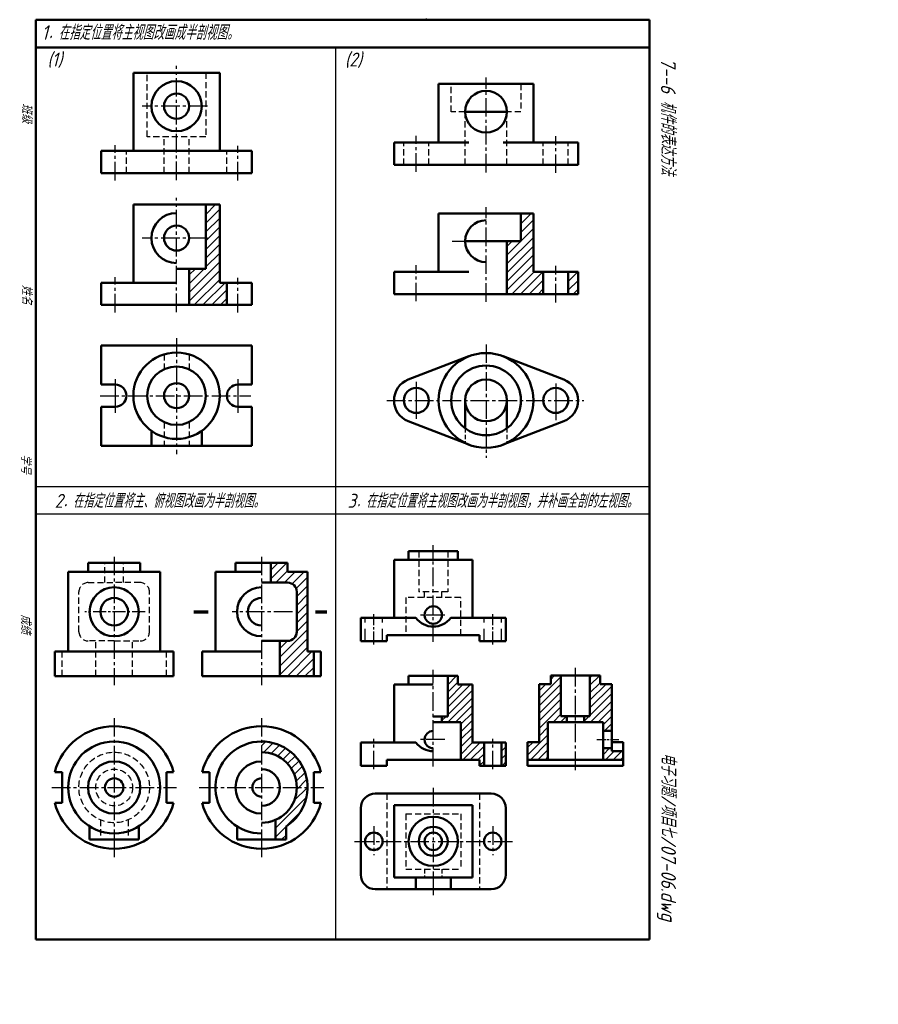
# Model space of a CAD drawing. Header units: millimetres. Extents: x 136 to 443, y -9 to 344.
import ezdxf

# ---------------------------------------------------------------- set-up
doc = ezdxf.new("R2010")
doc.units = ezdxf.units.MM
doc.header["$LTSCALE"] = 0.7
doc.linetypes.add('CENTER2', pattern=[28.575, 19.05, -3.175, 3.175, -3.175])
doc.linetypes.add('DASHED2', pattern=[9.525, 6.35, -3.175])
for name, color, linetype, lineweight in [('文字层', 227, 'Continuous', 20), ('点画线层', 3, 'CENTER2', 25), ('答案层', 1, 'Continuous', 25), ('粗实线层', 7, 'Continuous', 50), ('虚线层', 2, 'DASHED2', 25)]:
    doc.layers.add(name, color=color, linetype=linetype, lineweight=lineweight)
doc.layers.add('细实线层', color=7, linetype='Continuous')
doc.styles.add('工程字体（斜）', font='gbeitc.shx', dxfattribs={"bigfont": 'gbcbig.shx'})
doc.styles.add('工程斜体', font='gbeitc.shx', dxfattribs={"bigfont": 'gbcbig.shx'})

msp = doc.modelspace()

# ---------------------------------------------------------------- hatches: boundary and pattern name
at = {"layer": '答案层', "ltscale": 0.35}
h = msp.add_hatch(dxfattribs=at)
h.set_pattern_fill('ANSI31', color=6, scale=0.7, style=0)
h.paths.add_polyline_path([(209.83, 250.13), (207.33, 250.13), (207.33, 278.13), (202.33, 278.13), (202.33, 255.13), (196.33, 255.13), (196.33, 242.13), (209.83, 242.13)])
h = msp.add_hatch(dxfattribs=at)
h.set_pattern_fill('ANSI31', color=6, scale=0.7, style=0)
h.paths.add_polyline_path([(319.8, 275.01), (315.3, 275.01), (315.3, 265.01), (310.3, 265.01), (310.3, 246.01), (323.3, 246.01), (323.3, 254.01), (319.8, 254.01)])
h = msp.add_hatch(dxfattribs=at)
h.set_pattern_fill('ANSI31', color=6, scale=0.7, style=0)
h.paths.add_polyline_path([(335.8, 254.01), (332.3, 254.01), (332.3, 246.01), (335.8, 246.01)])
h = msp.add_hatch(dxfattribs=at)
h.set_pattern_fill('ANSI31', color=6, scale=0.7, style=0)
h.paths.add_polyline_path([(238.8, 146.38), (231.65, 146.38), (231.65, 149.68), (225.6, 149.68), (225.6, 142.53), (231.65, 142.53, -0.414214), (234.95, 139.23), (234.95, 124.93, -0.414214), (231.65, 121.63), (228.9, 121.63), (228.9, 108.98), (241, 108.98), (241, 117.78), (238.8, 117.78)])
h = msp.add_hatch(dxfattribs=at)
h.set_pattern_fill('ANSI31', color=6, scale=0.6, style=0)
h.paths.add_polyline_path([(309.87, 85.16), (308.31, 85.16), (308.31, 76.84), (309.87, 76.84)])
h.paths.add_polyline_path([(297.91, 105.95), (292.71, 105.95), (292.71, 109.06), (289.08, 109.06), (289.08, 94.51), (287, 94.51), (287, 92.43), (293.75, 92.43), (293.75, 78.92), (300.51, 78.92), (300.51, 76.84), (302.07, 76.84), (302.07, 85.16), (297.91, 85.16)])
h = msp.add_hatch(dxfattribs=at)
h.set_pattern_fill('ANSI31', color=6, scale=0.6, style=0)
h.paths.add_polyline_path([(329.67, 109.17), (326.04, 109.17), (326.04, 106.05), (321.88, 106.05), (321.88, 85.26), (317.72, 85.26), (317.72, 78.92), (325.01, 78.92), (325.01, 92.43), (331.75, 92.43), (331.75, 94.62), (329.67, 94.62)])
h.paths.add_polyline_path([(347.87, 106.05), (343.71, 106.05), (343.71, 109.17), (340.07, 109.17), (340.07, 94.62), (337.99, 94.62), (337.99, 92.43), (344.8, 92.43), (344.8, 89.31), (347.87, 89.31)])
h.paths.add_polyline_path([(352.02, 82.04), (347.87, 82.04), (347.87, 83.08), (344.8, 83.08), (344.8, 78.92), (352.02, 78.92)])
h = msp.add_hatch(dxfattribs=at)
h.set_pattern_fill('ANSI31', color=6, scale=0.7, style=0)
h.paths.add_polyline_path([(222.3, 85.53), (222.3, 81.68, -0.414214), (234.95, 69.03), (238.8, 69.03, 0.414214)])
h.paths.add_polyline_path([(238.8, 69.03), (234.95, 69.03, -0.300796), (227.25, 57.39), (227.25, 50.33), (231.1, 50.33), (231.1, 55.08, 0.257543)])

# ---------------------------------------------------------------- linework, layer by layer
at = {"layer": '点画线层', "color": 7, "ltscale": 0.5}
for p, q in [((191.83, 286.88), (191.83, 327.94)), ((302.8, 289.71), (302.8, 323.69)), ((202.94, 313.45), (179.5, 313.45)), ((277.8, 289.91), (277.8, 302.86)), ((327.8, 289.51), (327.8, 302.66)), ((169.83, 286.77), (169.83, 299.42)), ((213.83, 286.77), (213.83, 299.22)), ((191.83, 230.19), (191.83, 188.62)), ((302.8, 228.01), (302.8, 187.25)), ((164.41, 209.59), (218.4, 209.59)), ((267.24, 207.89), (337.91, 207.89)), ((283.88, 121.23), (283.88, 155.96)), ((169.46, 151.82), (169.46, 105.72)), ((288.01, 130.91), (279.32, 130.91)), ((169.46, 93.93), (169.46, 48.01)), ((147.11, 69.03), (191.77, 69.03)), ((283.88, 68.88), (283.88, 35.13)), ((262.57, 55.1), (262.57, 44.69)), ((305.19, 55.1), (305.19, 44.69)), ((255.65, 49.71), (312.97, 49.71))]:
    msp.add_line(p, q, dxfattribs=at)
at = {"layer": '点画线层', "color": 1, "ltscale": 0.5}
for p, q in [((191.83, 239.56), (191.83, 280.62)), ((302.8, 243.26), (302.8, 277.25)), ((202.94, 266.13), (179.5, 266.13)), ((290.63, 265.01), (301.91, 265.01)), ((277.8, 243.46), (277.8, 256.41)), ((327.8, 243.06), (327.8, 256.21)), ((169.83, 239.45), (169.83, 252.1)), ((213.83, 239.45), (213.83, 251.9)), ((222.3, 151.82), (222.3, 105.72)), ((233.38, 132.08), (211.78, 132.08)), ((283.88, 76.51), (283.88, 111.24)), ((334.87, 75.25), (334.87, 111.97)), ((222.3, 93.93), (222.3, 48.01)), ((262.57, 75.55), (262.57, 86.44)), ((288.01, 86.2), (279.32, 86.2)), ((305.19, 75.55), (305.19, 86.44)), ((342.55, 86.2), (345.84, 86.2)), ((346.29, 86.2), (346.97, 86.2)), ((347.42, 86.2), (350.39, 86.2)), ((199.95, 69.03), (244.62, 69.03)), ((222.3, 48.01), (222.3, 44))]:
    msp.add_line(p, q, dxfattribs=at)
at = {"layer": '点画线层', "color": 7, "linetype": 'Continuous', "ltscale": 0.5}
for p, q in [((169.83, 215.5), (169.83, 203.49)), ((213.83, 215.5), (213.83, 203.49))]:
    msp.add_line(p, q, dxfattribs=at)
at = {"layer": '点画线层', "color": 7, "linetype": 'Continuous', "ltscale": 0.35}
for p, q in [((277.8, 214.59), (277.8, 201.28)), ((327.8, 213.99), (327.8, 200.83))]:
    msp.add_line(p, q, dxfattribs=at)
at = {"layer": '点画线层', "color": 7, "ltscale": 0.35}
for p, q in [((180.54, 132.08), (158.93, 132.08)), ((262.57, 120.27), (262.57, 131.16)), ((305.19, 120.27), (305.19, 131.16))]:
    msp.add_line(p, q, dxfattribs=at)
at = {"layer": '点画线层', "color": 7}
for p, q in [((169.46, 48.01), (169.46, 44)), ((283.88, 35.13), (283.88, 30.38))]:
    msp.add_line(p, q, dxfattribs=at)
at = {"layer": '答案层', "lineweight": 50, "ltscale": 0.5}
for p, q in [((207.33, 278.13), (176.33, 278.13)), ((176.33, 278.13), (176.33, 250.13)), ((202.33, 278.13), (202.33, 255.13)), ((207.33, 250.13), (207.33, 278.13)), ((319.8, 275.01), (285.8, 275.01)), ((285.8, 275.01), (285.8, 254.01)), ((315.3, 275.01), (315.3, 265.01)), ((319.8, 254.01), (319.8, 275.01)), ((295.3, 265.01), (302.8, 265.01)), ((310.3, 265.01), (302.8, 265.01)), ((310.3, 246.01), (310.3, 265.01)), ((315.3, 265.01), (310.3, 265.01)), ((202.33, 255.13), (191.83, 255.13)), ((196.33, 242.13), (196.33, 255.13)), ((269.8, 254.01), (269.8, 246.01)), ((296.68, 254.01), (269.8, 254.01)), ((335.8, 254.01), (319.8, 254.01)), ((323.3, 246.01), (323.3, 254.01)), ((332.3, 246.01), (332.3, 254.01)), ((335.8, 246.01), (335.8, 254.01)), ((164.83, 250.13), (164.83, 242.13)), ((191.83, 250.13), (164.83, 250.13)), ((207.33, 250.13), (218.83, 250.13)), ((209.83, 242.13), (209.83, 250.13)), ((218.83, 242.13), (218.83, 250.13)), ((269.8, 246.01), (335.8, 246.01)), ((164.83, 242.13), (218.83, 242.13)), ((231.65, 149.68), (212.95, 149.68)), ((212.95, 146.38), (212.95, 149.68)), ((225.6, 142.53), (225.6, 149.68)), ((231.65, 146.38), (231.65, 149.68)), ((222.3, 146.38), (205.8, 146.38)), ((205.8, 117.78), (205.8, 146.38)), ((231.65, 146.38), (238.8, 146.38)), ((238.8, 117.78), (238.8, 146.38)), ((231.65, 142.53), (222.3, 142.53)), ((234.95, 124.93), (234.95, 139.23)), ((222.3, 121.63), (231.65, 121.63)), ((228.9, 108.98), (228.9, 121.63)), ((201, 108.98), (201, 117.78)), ((222.3, 117.78), (201, 117.78)), ((243.6, 117.78), (238.8, 117.78)), ((241, 108.98), (241, 117.78)), ((243.6, 108.98), (243.6, 117.78)), ((201, 108.98), (243.6, 108.98)), ((292.71, 109.06), (275.04, 109.06)), ((275.04, 109.06), (275.04, 105.95)), ((289.08, 109.06), (289.08, 94.51)), ((292.71, 105.95), (292.71, 109.06)), ((321.88, 106.05), (326.04, 106.05)), ((321.88, 85.26), (321.88, 106.05)), ((326.04, 109.17), (343.71, 109.17)), ((326.04, 106.05), (326.04, 109.17)), ((329.67, 109.17), (329.67, 94.62)), ((340.07, 109.17), (340.07, 94.62)), ((343.71, 106.05), (343.71, 109.17)), ((343.71, 106.05), (347.87, 106.05)), ((347.87, 85.26), (347.87, 106.05)), ((283.88, 105.95), (269.85, 105.95)), ((269.85, 105.95), (269.85, 85.16)), ((297.91, 85.16), (297.91, 105.95)), ((289.08, 94.51), (283.88, 94.51)), ((293.75, 92.43), (283.88, 92.43)), ((287, 92.43), (287, 94.51)), ((293.75, 78.92), (293.75, 92.43)), ((325.01, 78.92), (325.01, 92.43)), ((325.01, 92.43), (344.8, 92.43)), ((329.67, 94.62), (334.87, 94.62)), ((331.75, 92.54), (331.75, 94.62)), ((340.07, 94.62), (334.87, 94.62)), ((337.99, 92.54), (337.99, 94.62)), ((344.8, 78.92), (344.8, 92.43)), ((344.8, 89.31), (347.87, 89.31)), ((277.64, 85.16), (257.89, 85.16)), ((257.89, 85.16), (257.89, 76.84)), ((309.87, 85.16), (297.91, 85.16)), ((302.07, 76.84), (302.07, 85.16)), ((308.31, 76.84), (308.31, 85.16)), ((309.87, 76.84), (309.87, 85.16)), ((317.72, 85.26), (321.88, 85.26)), ((317.72, 76.84), (317.72, 85.26)), ((347.87, 85.26), (352.02, 85.26)), ((347.87, 82.04), (347.87, 85.26)), ((352.02, 76.84), (352.02, 85.26)), ((344.8, 83.08), (347.87, 83.08)), ((352.02, 82.04), (347.87, 82.04)), ((267.25, 76.84), (267.25, 78.92)), ((267.25, 78.92), (300.51, 78.92)), ((300.51, 78.92), (300.51, 76.84)), ((317.72, 78.92), (352.02, 78.92)), ((203.6, 74.53), (201, 74.53)), ((203.6, 69.03), (203.6, 74.53)), ((241, 69.03), (241, 74.53)), ((241, 74.53), (243.6, 74.53)), ((257.89, 76.84), (267.25, 76.84)), ((300.51, 76.84), (309.87, 76.84)), ((317.72, 76.84), (352.02, 76.84)), ((203.6, 69.03), (203.6, 63.53)), ((241, 69.03), (241, 63.53)), ((203.6, 63.53), (201, 63.53)), ((241, 63.53), (243.6, 63.53)), ((227.25, 57.39), (227.25, 50.33)), ((213.5, 55.08), (213.5, 50.33)), ((231.1, 55.08), (231.1, 50.33)), ((222.3, 50.33), (213.5, 50.33)), ((222.3, 50.33), (231.1, 50.33))]:
    msp.add_line(p, q, dxfattribs=at)
at = {"layer": '答案层', "lineweight": 70, "ltscale": 0.35}
for p, q in [((198.02, 132.08), (203.13, 132.08)), ((241.6, 132.08), (245.67, 132.08))]:
    msp.add_line(p, q, dxfattribs=at)
at = {"layer": '答案层', "lineweight": 50, "ltscale": 0.35}
msp.add_line((297.91, 105.95), (292.71, 105.95), dxfattribs=at)
at = {"layer": '答案层', "ltscale": 0.35}
for points in [[(198.02, 132.08, 0, 0, 0), (198.02, 129.05, 0.7, 0, 0), (198.02, 125.55, 0, 0, 0)], [(245.67, 132.08, 0, 0, 0), (245.67, 129.05, 0.7, 0, 0), (245.67, 125.55, 0, 0, 0)]]:
    msp.add_lwpolyline(points, format="xyseb", dxfattribs=at)
at = {"layer": '答案层', "lineweight": 50, "ltscale": 0.5}
msp.add_circle((191.83, 266.13), 4.5, dxfattribs=at)
for centre, radius, start, end in [((191.83, 266.13), 9, 90, 270), ((302.8, 265.01), 7.5, 90, 270), ((231.65, 139.23), 3.3, 0, 90), ((222.3, 132.08), 8.8, 90, 270), ((222.3, 132.08), 4.95, 90, 270), ((231.65, 124.93), 3.3, 270, 0), ((222.3, 69.03), 22, 14.4775, 165.5225), ((283.88, 86.2), 3.12, 90, 270), ((222.3, 69.03), 16.5, 302.231, 270), ((283.88, 89.83), 7.8, 216.8699, 270), ((222.3, 69.03), 12.65, 270, 90), ((222.3, 69.03), 9.35, 90, 270), ((222.3, 69.03), 6.6, 270, 90), ((222.3, 69.03), 3.3, 90, 270), ((222.3, 69.03), 22, 194.4775, 345.5225)]:
    msp.add_arc(centre, radius, start, end, dxfattribs=at)
at = {"layer": '粗实线层', "color": 7, "ltscale": 0.5}
for p, q in [((141.36, 344.48), (141.36, 14.48)), ((361.36, 344.48), (141.36, 344.48)), ((328.24, 344.48), (318.24, 344.48)), ((361.36, 14.48), (361.36, 344.48)), ((361.36, 334.48), (141.36, 334.48)), ((207.33, 325.45), (176.33, 325.45)), ((176.33, 325.45), (176.33, 297.45)), ((207.33, 297.45), (207.33, 325.45)), ((319.8, 321.46), (285.8, 321.46)), ((285.8, 321.46), (285.8, 300.46)), ((319.8, 300.46), (319.8, 321.46)), ((310.3, 311.46), (295.3, 311.46)), ((269.8, 300.46), (269.8, 292.46)), ((296.68, 300.46), (269.8, 300.46)), ((335.8, 300.46), (308.92, 300.46)), ((335.8, 292.46), (335.8, 300.46)), ((164.83, 297.45), (164.83, 289.45)), ((218.83, 297.45), (164.83, 297.45)), ((218.83, 289.45), (218.83, 297.45)), ((269.8, 292.46), (335.8, 292.46)), ((164.83, 289.45), (218.83, 289.45)), ((164.83, 227.59), (218.83, 227.59)), ((164.83, 227.59), (164.83, 213.59)), ((218.83, 227.59), (218.83, 213.59)), ((296.68, 223.76), (274.92, 215.36)), ((308.92, 223.76), (330.68, 215.36)), ((169.83, 213.59), (164.83, 213.59)), ((213.83, 213.59), (218.83, 213.59)), ((164.83, 205.59), (164.83, 191.59)), ((169.83, 205.59), (164.83, 205.59)), ((213.83, 205.59), (218.83, 205.59)), ((218.83, 205.59), (218.83, 191.59)), ((295.3, 207.89), (295.3, 197.89)), ((310.3, 207.89), (310.3, 197.89)), ((296.68, 192.03), (274.92, 200.43)), ((308.92, 192.03), (330.68, 200.43)), ((182.83, 196.97), (182.83, 191.59)), ((200.83, 196.97), (200.83, 191.59)), ((164.83, 191.59), (218.83, 191.59)), ((292.71, 153.78), (275.04, 153.78)), ((275.04, 153.78), (275.04, 150.67)), ((292.71, 150.67), (292.71, 153.78)), ((178.81, 149.68), (160.11, 149.68)), ((160.11, 146.38), (160.11, 149.68)), ((178.81, 146.38), (178.81, 149.68)), ((297.91, 150.67), (269.85, 150.67)), ((269.85, 150.67), (269.85, 129.88)), ((297.91, 129.88), (297.91, 150.67)), ((185.96, 146.38), (152.96, 146.38)), ((152.96, 117.78), (152.96, 146.38)), ((185.96, 117.78), (185.96, 146.38)), ((277.64, 129.88), (257.89, 129.88)), ((257.89, 129.88), (257.89, 121.56)), ((309.87, 129.88), (290.12, 129.88)), ((309.87, 121.56), (309.87, 129.88)), ((267.25, 121.56), (267.25, 123.64)), ((267.25, 123.64), (300.51, 123.64)), ((300.51, 123.64), (300.51, 121.56)), ((257.89, 121.56), (267.25, 121.56)), ((300.51, 121.56), (309.87, 121.56)), ((148.15, 108.98), (148.15, 117.78)), ((190.76, 117.78), (148.15, 117.78)), ((190.76, 108.98), (190.76, 117.78)), ((148.15, 108.98), (190.76, 108.98)), ((150.76, 74.53), (148.15, 74.53)), ((150.76, 69.03), (150.76, 74.53)), ((188.16, 69.03), (188.16, 74.53)), ((188.16, 74.53), (190.76, 74.53)), ((150.76, 69.03), (150.76, 63.53)), ((188.16, 69.03), (188.16, 63.53)), ((304.67, 66.86), (263.09, 66.86)), ((150.76, 63.53), (148.15, 63.53)), ((188.16, 63.53), (190.76, 63.53)), ((257.89, 61.66), (257.89, 37.75)), ((269.85, 62.7), (269.85, 36.71)), ((269.85, 62.7), (297.91, 62.7)), ((297.91, 62.7), (297.91, 36.71)), ((309.87, 61.66), (309.87, 37.75)), ((160.66, 55.08), (160.66, 50.33)), ((178.26, 55.08), (178.26, 50.33)), ((169.46, 50.33), (160.66, 50.33)), ((169.46, 50.33), (178.26, 50.33)), ((269.85, 36.71), (297.91, 36.71)), ((277.64, 36.71), (277.64, 32.55)), ((290.12, 36.71), (290.12, 32.55)), ((263.09, 32.55), (304.67, 32.55)), ((141.36, 14.48), (351.36, 14.48)), ((351.36, 14.48), (361.36, 14.48))]:
    msp.add_line(p, q, dxfattribs=at)
for centre, radius in [((191.83, 313.45), 9), ((191.83, 313.45), 4.5), ((302.8, 311.46), 7.5), ((191.83, 209.59), 15.5), ((302.8, 207.89), 17), ((191.83, 209.59), 10.5), ((302.8, 207.89), 12.5), ((191.83, 209.59), 4.5), ((277.8, 207.89), 4.5), ((302.8, 207.89), 7.5), ((327.8, 207.89), 4.5), ((169.46, 132.08), 8.8), ((169.46, 132.08), 4.95), ((283.88, 130.91), 3.12), ((169.46, 69.03), 16.5), ((169.46, 69.03), 9.35), ((169.46, 69.03), 3.3), ((283.88, 49.71), 8.84), ((283.88, 49.71), 5.2), ((262.57, 49.71), 3.12), ((283.88, 49.71), 3.12), ((305.19, 49.71), 3.12)]:
    msp.add_circle(centre, radius, dxfattribs=at)
for centre, radius, start, end in [((169.83, 209.59), 4, 270, 90), ((213.83, 209.59), 4, 90, 270), ((277.8, 207.89), 8, 111.1002, 248.8998), ((327.8, 207.89), 8, 291.1002, 68.8998), ((283.88, 134.55), 7.8, 216.8699, 323.1301), ((169.46, 69.03), 22, 14.4775, 165.5225), ((263.09, 61.66), 5.2, 90, 180), ((304.67, 61.66), 5.2, 0, 90), ((169.46, 69.03), 22, 194.4775, 345.5225), ((263.09, 37.75), 5.2, 180, 270), ((304.67, 37.75), 5.2, 270, 0)]:
    msp.add_arc(centre, radius, start, end, dxfattribs=at)
at = {"layer": '粗实线层', "color": 7}
msp.add_point((281.36, 344.48), dxfattribs=at)
at = {"layer": '细实线层', "color": 7, "ltscale": 0.5}
for p, q in [((248.91, 14.48), (248.91, 334.48)), ((141.36, 177.03), (361.36, 177.03)), ((361.36, 167.03), (141.36, 167.03))]:
    msp.add_line(p, q, dxfattribs=at)
at = {"layer": '细实线层', "color": 7}
msp.add_point((281.36, 344.48), dxfattribs=at)
at = {"layer": '虚线层', "color": 7, "ltscale": 0.5}
for p, q in [((181.33, 302.45), (181.33, 325.45)), ((202.33, 325.45), (202.33, 302.45)), ((290.3, 311.46), (290.3, 321.46)), ((315.3, 321.46), (315.3, 311.46)), ((295.3, 311.46), (290.3, 311.46)), ((295.3, 292.46), (295.3, 311.46)), ((310.3, 292.46), (310.3, 311.46)), ((315.3, 311.46), (310.3, 311.46)), ((202.33, 302.45), (181.33, 302.45)), ((187.33, 289.45), (187.33, 302.45)), ((196.33, 289.45), (196.33, 302.45)), ((273.3, 292.46), (273.3, 300.46)), ((282.3, 292.46), (282.3, 300.46)), ((323.3, 292.46), (323.3, 300.46)), ((332.3, 292.46), (332.3, 300.46)), ((173.83, 289.45), (173.83, 297.45)), ((209.83, 289.45), (209.83, 297.45)), ((187.33, 224.42), (187.33, 219.08)), ((196.33, 224.42), (196.33, 219.08)), ((187.33, 200.1), (187.33, 191.59)), ((196.33, 200.1), (196.33, 191.59)), ((278.68, 153.78), (278.68, 139.23)), ((289.08, 153.78), (289.08, 139.23)), ((166.16, 142.53), (166.16, 149.68)), ((172.76, 142.53), (172.76, 149.68)), ((160.11, 142.53), (169.46, 142.53)), ((178.81, 142.53), (169.46, 142.53)), ((156.81, 124.93), (156.81, 139.23)), ((182.11, 124.93), (182.11, 139.23)), ((289.08, 139.23), (278.68, 139.23)), ((280.76, 137.15), (280.76, 139.23)), ((287, 137.15), (287, 139.23)), ((274, 137.15), (274, 123.64)), ((293.75, 137.15), (274, 137.15)), ((293.75, 123.64), (293.75, 137.15)), ((169.46, 121.63), (160.11, 121.63)), ((162.86, 108.98), (162.86, 121.63)), ((169.46, 121.63), (178.81, 121.63)), ((176.06, 108.98), (176.06, 121.63)), ((150.76, 108.98), (150.76, 117.78)), ((188.16, 108.98), (188.16, 117.78)), ((267.25, 66.86), (267.25, 32.55)), ((300.51, 66.86), (300.51, 32.55)), ((164.51, 57.39), (164.51, 50.33)), ((174.41, 57.39), (174.41, 50.33)), ((274, 59.57), (274, 39.78)), ((274, 59.57), (293.75, 59.57)), ((293.75, 59.57), (293.75, 39.78)), ((274, 39.78), (293.75, 39.78))]:
    msp.add_line(p, q, dxfattribs=at)
at = {"layer": '虚线层', "color": 7, "ltscale": 0.35}
for p, q in [((295.3, 197.89), (295.3, 192.64)), ((310.3, 197.89), (310.3, 192.64)), ((280.76, 39.78), (280.76, 36.71)), ((287, 39.78), (287, 36.71))]:
    msp.add_line(p, q, dxfattribs=at)
at = {"layer": '虚线层', "color": 7}
for p, q in [((259.45, 121.56), (259.45, 129.88)), ((265.69, 121.56), (265.69, 129.88)), ((302.07, 121.56), (302.07, 129.88)), ((308.31, 121.56), (308.31, 129.88))]:
    msp.add_line(p, q, dxfattribs=at)
at = {"layer": '虚线层', "color": 7, "ltscale": 0.5}
for radius in [12.65, 6.6]:
    msp.add_circle((169.46, 69.03), radius, dxfattribs=at)
for centre, start, end in [((160.11, 139.23), 90, 180), ((178.81, 139.23), 0, 90), ((160.11, 124.93), 180, 270), ((178.81, 124.93), 270, 0)]:
    msp.add_arc(centre, 3.3, start, end, dxfattribs=at)

# ---------------------------------------------------------------- texts
at = {"layer": '文字层', "color": 7, "style": '工程字体（斜）'}
for s, p in [('班级', (136.39, 314.45)), ('姓名', (136.37, 249.37)), ('学号', (135.99, 188.6)), ('成绩', (135.99, 131.17))]:
    msp.add_text(s, height=3.5, rotation=270, dxfattribs=at).set_placement(p)
at = {"layer": '细实线层', "color": 7, "ltscale": 0.5, "style": '工程斜体'}
for s, height, p in [('1．在指定位置将主视图改画成半剖视图。', 5.25, (143.42, 337.27)), ('(1)', 5, (145.5, 327.69)), ('(2)', 5, (252.17, 327.69)), ('2．在指定位置将主、俯视图改画为半剖视图。', 5, (148.13, 169.37)), ('3．在指定位置将主视图改画为半剖视图，并补画全剖的左视图。', 5, (253.13, 169.37))]:
    msp.add_text(s, height=height, dxfattribs=at).set_placement(p)
at = {"layer": '细实线层', "color": 7, "ltscale": 0.5}
for s, style, p in [('   7--6 机件的表达方法  ', '工程字体（斜）', (365.53, 339.2)), ('电子习题/项目七/07-06.dwg', '工程斜体', (365.65, 81.5))]:
    msp.add_text(s, height=5.25, rotation=270, dxfattribs=dict(at, style=style)).set_placement(p)

doc.saveas('drawing.dxf')
